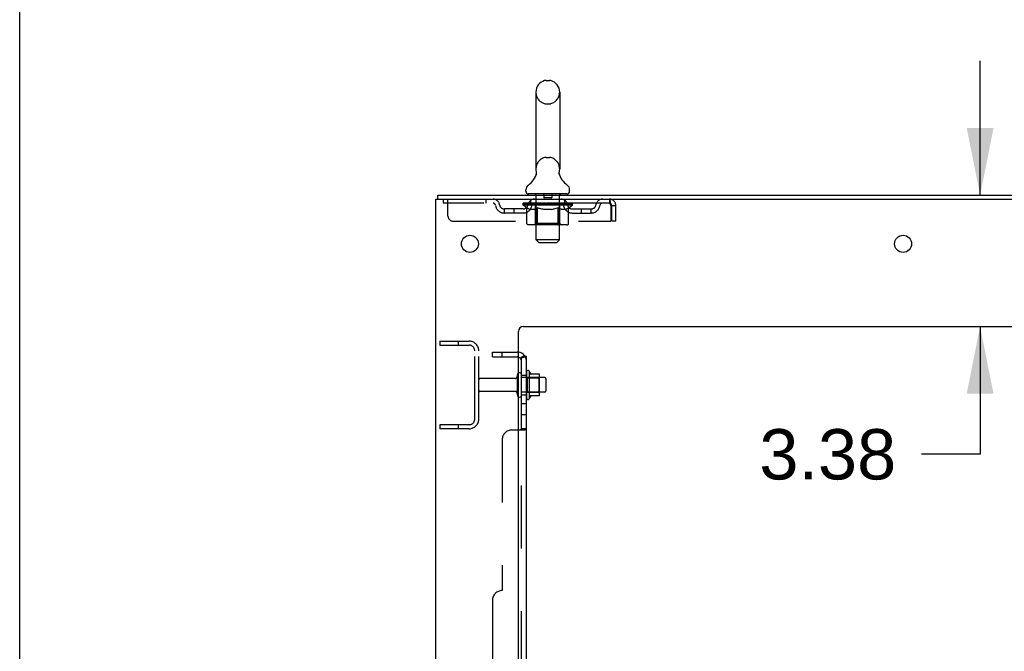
# Model space of a CAD drawing. Header units: inches. Extents: x 0 to 293, y 0 to 190.
# Tile 8 of 71: x 0 to 25, y 129 to 145. Entities that reach past the tile are written whole.
import ezdxf

# ---------------------------------------------------------------- set-up
doc = ezdxf.new("R2010")
doc.units = ezdxf.units.IN
doc.header["$LTSCALE"] = 16.12069
doc.header["$MEASUREMENT"] = 0
doc.linetypes.add('HIDDEN', pattern=[0.2, 0.1, -0.1])
doc.layers.get('0').update_dxf_attribs({"linetype": 'CONTINUOUS'})
for name, color, linetype in [('DEFAULT_2', 8, 'HIDDEN'), ('DIMENSIONS', 7, 'CONTINUOUS'), ('SUBPANEL', 7, 'CONTINUOUS')]:
    doc.layers.add(name, color=color, linetype=linetype)
doc.styles.get("Standard").update_dxf_attribs({"font": 'arial.ttf'})
doc.dimstyles.new('DIMSTYLE_1', dxfattribs={"dimtxt": 1.293103, "dimasz": 1.724138, "dimexe": 0.09, "dimexo": 0.07, "dimgap": 0.0375, "dimtad": 0, "dimtih": 1, "dimtoh": 1, "dimzin": 4, "dimdsep": 46, "dimtxsty": 'Standard', "dimblk": '_FILLED', "dimblk1": '_FILLED', "dimblk2": '_FILLED', "dimcen": 0.09, "dimadec": 3, "dimazin": 1, "dimtfac": 1, "dimtdec": 3, "dimtofl": 0, "dimtmove": 0, "dimatfit": 3, "dimldrblk": '_FILLED', "dimfxl": 0, "dimtolj": 1, "dimtzin": 4, "dimarcsym": 0})

# ---------------------------------------------------------------- blocks, each defined once
blk = doc.blocks.new('_FILLED')
at = {"color": 0, "linetype": 'ByBlock'}
blk.add_solid([(0, 0), (-1, 0.2), (-1, -0.2)], dxfattribs=at)
blk = doc.blocks.new('*D17')
at = {"layer": 'DIMENSIONS', "color": 2, "linetype": 'Continuous'}
for p, q in [((24.667, 140.259), (24.667, 143.707)), ((24.667, 136.884), (24.667, 133.603)), ((24.667, 133.603), (23.158, 133.603))]:
    blk.add_line(p, q, dxfattribs=at)
at = {"layer": 'DIMENSIONS', "color": 2, "linetype": 'Continuous', "xscale": 1.724137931, "yscale": 1.724137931, "zscale": 1.724137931}
for p, rotation in [((24.667, 140.259), 270), ((24.667, 136.884), 90)]:
    blk.add_blockref('_FILLED', p, dxfattribs=dict(at, rotation=rotation))
at = {"layer": 'DIMENSIONS', "color": 2, "linetype": 'Continuous', "insert": (22.512, 134.25), "char_height": 1.2931, "width": 3.51397, "attachment_point": 3, "line_spacing_factor": 0.9}
blk.add_mtext('3.38', dxfattribs=at)

msp = doc.modelspace()

# ---------------------------------------------------------------- linework, layer by layer
at = {"color": 7, "linetype": 'Continuous'}
for p, q in [((0, 0), (0, 189.655)), ((13.519, 143.205), (13.606, 143.205)), ((13.257, 142.905), (13.257, 140.93)), ((13.869, 142.905), (13.869, 140.93)), ((13.86, 140.856), (13.861, 140.86)), ((13.263, 140.787), (13.261, 140.782)), ((13.857, 140.841), (13.858, 140.846)), ((13.857, 140.836), (13.857, 140.841)), ((13.857, 140.831), (13.857, 140.836)), ((13.857, 140.826), (13.857, 140.831)), ((13.857, 140.821), (13.857, 140.826)), ((13.857, 140.816), (13.857, 140.821)), ((13.858, 140.811), (13.857, 140.816)), ((13.858, 140.846), (13.859, 140.851)), ((13.858, 140.806), (13.858, 140.811)), ((13.859, 140.801), (13.858, 140.806)), ((13.86, 140.797), (13.859, 140.801)), ((13.86, 140.797), (13.859, 140.801)), ((13.861, 140.792), (13.86, 140.797)), ((13, 140.358), (13, 140.398)), ((14.125, 140.358), (14.125, 140.398)), ((10.74, 140.155), (10.74, 140.259)), ((13.063, 140.289), (13.063, 140.259)), ((14.063, 140.289), (13.063, 140.289)), ((14.063, 140.289), (14.063, 140.259)), ((13.087, 135.74), (13.087, 135.028)), ((13.342, 135.662), (13.115, 135.662)), ((13.353, 135.129), (13.353, 135.64)), ((13.487, 135.572), (13.353, 135.572)), ((13.517, 135.542), (13.517, 135.227)), ((13.342, 135.107), (13.115, 135.107)), ((13.487, 135.197), (13.353, 135.197))]:
    msp.add_line(p, q, dxfattribs=at)
at = {"color": 3, "linetype": 'Continuous'}
for p, q in [((10.688, 54.363), (10.688, 140.155)), ((10.688, 140.155), (34.494, 140.155)), ((10.74, 140.259), (34.499, 140.259)), ((12.938, 136.884), (30.813, 136.884)), ((12.813, 56.384), (12.813, 136.759))]:
    msp.add_line(p, q, dxfattribs=at)
at = {"color": 7, "linetype": 'Continuous'}
for points in [[(13.265, 140.86), (13.266, 140.856), (13.267, 140.851), (13.267, 140.846), (13.268, 140.841), (13.268, 140.836), (13.269, 140.831), (13.269, 140.826), (13.268, 140.821), (13.268, 140.816), (13.268, 140.811), (13.267, 140.806), (13.266, 140.801), (13.265, 140.796), (13.264, 140.791), (13.263, 140.787)], [(13.859, 140.851), (13.86, 140.855), (13.861, 140.86)]]:
    msp.add_lwpolyline(points, dxfattribs=at)
at = {"color": 3, "linetype": 'Continuous'}
for centre in [(11.563, 139.009), (22.688, 139.009)]:
    msp.add_circle(centre, 0.219, dxfattribs=at)
at = {"color": 7, "linetype": 'Continuous'}
for centre, radius, start, end in [((13.563, 142.905), 0.306, 105.6303, 180), ((13.519, 143.061), 0.144, 90, 105.6303), ((13.606, 143.061), 0.144, 74.3697, 90), ((13.563, 142.905), 0.306, 0, 74.3697), ((13.563, 140.93), 0.306, 180, 193.2053), ((13.563, 140.93), 0.306, 346.7947, 360), ((12.765, 140.946), 0.523, 304.6624, 347.2389), ((14.361, 140.946), 0.523, 192.7611, 235.3376), ((13.144, 140.398), 0.144, 124.6624, 180), ((13.069, 140.358), 0.069, 180, 265), ((14.056, 140.358), 0.069, 275, 360), ((13.981, 140.398), 0.144, 360, 55.3376), ((12.837, 135.642), 0.055, 360, 115.9094), ((13.055, 135.718), 0.0384, 34.4497, 180), ((12.487, 135.384), 0.698, 23.9679, 30.6631), ((13.133, 135.672), 0.01, 203.9679, 270), ((13.342, 135.652), 0.01, 5.1938, 90), ((13.212, 135.64), 0.141, 0, 5.2081), ((13.487, 135.542), 0.03, 360, 90), ((12.837, 135.127), 0.055, 244.0906, 0), ((13.055, 135.05), 0.0384, 180, 325.5503), ((12.487, 135.384), 0.698, 329.3369, 336.0321), ((13.133, 135.097), 0.01, 90, 156.0321), ((13.342, 135.117), 0.01, 270, 354.8062), ((13.212, 135.129), 0.141, 354.7919, 360), ((13.487, 135.227), 0.03, 270, 0)]:
    msp.add_arc(centre, radius, start, end, dxfattribs=at)
at = {"color": 3, "linetype": 'Continuous'}
msp.add_arc((12.938, 136.759), 0.125, 90, 180, dxfattribs=at)
at = {"layer": 'DEFAULT_2', "color": 8, "linetype": 'HIDDEN'}
for p, q in [((13.519, 142.605), (13.606, 142.605)), ((13.519, 141.23), (13.606, 141.23)), ((10.875, 140.155), (10.875, 140.051)), ((11, 139.718), (11, 140.155)), ((11.975, 140.155), (11.975, 140.051)), ((13.125, 140.051), (13.125, 140.155)), ((13.243, 140.289), (13.243, 140.259)), ((13.263, 139.108), (13.263, 140.259)), ((13.458, 140.279), (13.458, 140.199)), ((13.658, 140.189), (13.468, 140.189)), ((13.668, 140.279), (13.668, 140.199)), ((13.863, 139.108), (13.863, 140.259)), ((13.883, 140.289), (13.883, 140.259)), ((14, 140.051), (14, 140.155)), ((15.146, 140.155), (15.146, 140.051)), ((15.146, 140.051), (10.875, 140.051)), ((12.448, 139.8), (12.448, 139.904)), ((12.931, 139.904), (12.448, 139.904)), ((12.698, 139.8), (12.698, 139.904)), ((12.929, 140.004), (12.929, 140.051)), ((13.029, 139.935), (12.929, 140.004)), ((14.196, 140.004), (12.929, 140.004)), ((12.939, 140.045), (12.939, 140.051)), ((12.948, 140.041), (12.948, 140.045)), ((12.948, 140.041), (14.178, 140.041)), ((12.957, 140.041), (12.957, 140.045)), ((12.958, 140.041), (12.958, 140.045)), ((12.968, 140.045), (12.968, 140.051)), ((12.984, 140.041), (12.984, 140.045)), ((12.986, 140.041), (12.986, 140.045)), ((13.014, 140.045), (13.014, 140.051)), ((13.029, 140.041), (13.029, 140.045)), ((13.029, 139.53), (13.029, 139.935)), ((13.029, 139.935), (13.043, 139.926)), ((13.031, 140.041), (13.031, 140.045)), ((13.236, 140.044), (13.034, 140.044)), ((13.057, 139.917), (13.043, 139.926)), ((13.07, 139.91), (13.056, 139.917)), ((13.084, 139.903), (13.07, 139.91)), ((13.078, 140.045), (13.078, 140.051)), ((13.079, 140.041), (13.079, 140.044)), ((13.08, 140.041), (13.08, 140.044)), ((13.083, 140.041), (13.083, 140.044)), ((13.097, 139.897), (13.083, 139.903)), ((13.09, 140.041), (13.09, 140.045)), ((13.09, 140.041), (13.09, 140.044)), ((13.093, 140.041), (13.093, 140.045)), ((13.097, 140.041), (13.097, 140.045)), ((13.11, 139.893), (13.097, 139.898)), ((13.101, 140.041), (13.101, 140.044)), ((13.214, 139.893), (13.11, 139.893)), ((13.115, 140.041), (13.115, 140.044)), ((13.133, 140.041), (13.133, 140.044)), ((13.134, 140.041), (13.134, 140.047)), ((13.154, 140.041), (13.154, 140.044)), ((13.156, 140.045), (13.156, 140.051)), ((13.165, 140.041), (13.165, 140.045)), ((13.169, 140.041), (13.169, 140.045)), ((13.179, 140.041), (13.179, 140.044)), ((13.19, 140.041), (13.19, 140.048)), ((13.206, 140.041), (13.206, 140.044)), ((13.209, 140.041), (13.209, 140.044)), ((13.214, 139.893), (13.228, 139.898)), ((13.241, 139.903), (13.228, 139.898)), ((13.236, 140.041), (13.236, 140.044)), ((13.303, 140.044), (13.241, 140.044)), ((13.255, 139.91), (13.241, 139.903)), ((13.246, 140.045), (13.246, 140.051)), ((13.25, 139.533), (13.25, 140.001)), ((13.253, 140.041), (13.253, 140.045)), ((13.268, 139.917), (13.255, 139.91)), ((13.258, 140.041), (13.258, 140.045)), ((13.264, 140.041), (13.264, 140.05)), ((13.268, 140.041), (13.268, 140.044)), ((13.282, 139.926), (13.268, 139.917)), ((13.279, 140.041), (13.279, 140.044)), ((13.296, 139.935), (13.282, 139.926)), ((13.296, 139.53), (13.296, 139.935)), ((13.296, 139.935), (13.325, 139.926)), ((13.303, 140.041), (13.303, 140.044)), ((13.378, 140.044), (13.319, 140.044)), ((13.354, 139.917), (13.325, 139.926)), ((13.339, 140.041), (13.339, 140.044)), ((13.346, 140.045), (13.346, 140.051)), ((13.35, 140.041), (13.35, 140.045)), ((13.352, 140.041), (13.352, 140.051)), ((13.381, 139.91), (13.353, 139.917)), ((13.355, 140.041), (13.355, 140.045)), ((13.362, 140.041), (13.362, 140.045)), ((13.378, 140.041), (13.378, 140.044)), ((13.409, 139.903), (13.381, 139.91)), ((13.458, 140.044), (13.404, 140.044)), ((13.436, 139.897), (13.409, 139.903)), ((13.417, 140.041), (13.417, 140.044)), ((13.464, 139.893), (13.436, 139.897)), ((13.448, 140.044), (13.563, 140.051)), ((13.453, 140.045), (13.453, 140.051)), ((13.453, 140.045), (13.453, 140.051)), ((13.453, 140.051), (13.453, 140.051)), ((13.453, 140.041), (13.453, 140.045)), ((13.457, 140.041), (13.457, 140.045)), ((13.458, 140.041), (13.458, 140.044)), ((13.459, 140.041), (13.459, 140.045)), ((13.662, 139.893), (13.464, 139.893)), ((13.542, 140.044), (13.494, 140.044)), ((13.499, 140.041), (13.499, 140.044)), ((13.542, 140.041), (13.542, 140.044)), ((13.56, 140.045), (13.56, 140.045)), ((13.56, 140.041), (13.56, 140.045)), ((13.56, 140.041), (13.56, 140.045)), ((13.563, 140.045), (13.563, 140.051)), ((13.563, 140.051), (13.677, 140.044)), ((13.565, 140.041), (13.565, 140.045)), ((13.565, 140.041), (13.565, 140.045)), ((13.565, 140.045), (13.565, 140.045)), ((13.584, 140.041), (13.584, 140.044)), ((13.584, 140.044), (13.632, 140.044)), ((13.626, 140.041), (13.626, 140.044)), ((13.662, 139.893), (13.69, 139.898)), ((13.667, 140.041), (13.667, 140.045)), ((13.667, 140.041), (13.667, 140.044)), ((13.667, 140.044), (13.722, 140.044)), ((13.668, 140.041), (13.668, 140.045)), ((13.672, 140.045), (13.672, 140.051)), ((13.672, 140.051), (13.673, 140.051)), ((13.672, 140.041), (13.672, 140.045)), ((13.673, 140.045), (13.673, 140.051)), ((13.718, 139.903), (13.689, 139.898)), ((13.709, 140.041), (13.709, 140.044)), ((13.746, 139.91), (13.717, 139.903)), ((13.774, 139.918), (13.745, 139.91)), ((13.748, 140.041), (13.748, 140.044)), ((13.748, 140.044), (13.807, 140.044)), ((13.763, 140.041), (13.763, 140.045)), ((13.771, 140.041), (13.771, 140.045)), ((13.773, 140.041), (13.773, 140.051)), ((13.803, 139.926), (13.774, 139.918)), ((13.776, 140.041), (13.776, 140.045)), ((13.779, 140.045), (13.779, 140.051)), ((13.787, 140.041), (13.787, 140.044)), ((13.832, 139.936), (13.802, 139.926)), ((13.823, 140.041), (13.823, 140.044)), ((13.823, 140.044), (13.885, 140.044)), ((13.832, 139.53), (13.832, 139.936)), ((13.832, 139.936), (13.846, 139.926)), ((13.861, 139.917), (13.846, 139.926)), ((13.847, 140.041), (13.847, 140.044)), ((13.858, 140.041), (13.858, 140.044)), ((13.876, 139.91), (13.861, 139.918)), ((13.862, 140.041), (13.862, 140.05)), ((13.868, 140.041), (13.868, 140.045)), ((13.873, 140.041), (13.873, 140.045)), ((13.875, 139.533), (13.875, 140.001)), ((13.89, 139.903), (13.875, 139.91)), ((13.879, 140.045), (13.879, 140.051)), ((13.89, 140.041), (13.89, 140.044)), ((13.89, 140.044), (14.196, 140.044)), ((13.904, 139.897), (13.89, 139.903)), ((13.918, 139.893), (13.904, 139.897)), ((13.917, 140.041), (13.917, 140.044)), ((14.012, 139.893), (13.918, 139.893)), ((13.92, 140.041), (13.92, 140.044)), ((13.935, 140.041), (13.935, 140.048)), ((13.947, 140.041), (13.947, 140.044)), ((13.956, 140.041), (13.956, 140.045)), ((13.96, 140.041), (13.96, 140.045)), ((13.97, 140.045), (13.97, 140.051)), ((13.971, 140.041), (13.971, 140.044)), ((13.992, 140.041), (13.992, 140.047)), ((13.992, 140.041), (13.992, 140.044)), ((14.01, 140.041), (14.01, 140.044)), ((14.012, 139.893), (14.026, 139.897)), ((14.024, 140.041), (14.024, 140.044)), ((14.041, 139.903), (14.026, 139.897)), ((14.029, 140.041), (14.029, 140.045)), ((14.032, 140.041), (14.032, 140.045)), ((14.036, 140.041), (14.036, 140.045)), ((14.036, 140.041), (14.036, 140.044)), ((14.055, 139.91), (14.041, 139.903)), ((14.043, 140.041), (14.043, 140.044)), ((14.046, 140.041), (14.046, 140.044)), ((14.046, 140.041), (14.046, 140.044)), ((14.048, 140.045), (14.048, 140.051)), ((14.07, 139.918), (14.055, 139.91)), ((14.084, 139.927), (14.069, 139.918)), ((14.075, 140.048), (14.195, 140.049)), ((14.075, 140.044), (14.075, 140.048)), ((14.099, 139.937), (14.084, 139.927)), ((14.094, 140.041), (14.094, 140.045)), ((14.097, 140.041), (14.097, 140.045)), ((14.099, 139.937), (14.196, 140.004)), ((14.099, 139.53), (14.099, 139.937)), ((14.111, 140.045), (14.111, 140.051)), ((14.14, 140.041), (14.14, 140.045)), ((14.142, 140.041), (14.142, 140.045)), ((14.158, 140.045), (14.158, 140.051)), ((14.168, 140.041), (14.168, 140.045)), ((14.169, 140.041), (14.169, 140.045)), ((14.178, 140.041), (14.178, 140.045)), ((14.186, 140.045), (14.186, 140.051)), ((14.194, 139.904), (14.677, 139.904)), ((14.195, 140.044), (14.195, 140.049)), ((14.196, 140.004), (14.196, 140.045)), ((14.427, 139.8), (14.427, 139.904)), ((14.677, 139.8), (14.677, 139.904)), ((15.174, 140.002), (15.179, 139.988)), ((15.179, 139.988), (15.179, 139.593)), ((15.209, 139.593), (15.209, 139.988)), ((15.313, 139.988), (15.209, 139.988)), ((15.313, 139.593), (15.313, 139.988)), ((12.931, 139.8), (12.448, 139.8)), ((14.194, 139.8), (14.677, 139.8)), ((11.125, 139.593), (15.179, 139.593)), ((14.056, 139.493), (13.072, 139.493)), ((13.25, 139.533), (13.21, 139.493)), ((13.875, 139.533), (13.25, 139.533)), ((13.308, 139.497), (13.305, 139.5)), ((13.313, 139.494), (13.31, 139.495)), ((13.315, 139.493), (13.313, 139.494)), ((13.318, 139.493), (13.315, 139.493)), ((13.875, 139.533), (13.915, 139.493)), ((15.313, 139.593), (15.209, 139.593)), ((13.332, 139.039), (13.263, 139.108)), ((13.863, 139.108), (13.263, 139.108)), ((13.794, 139.039), (13.863, 139.108)), ((13.332, 139.039), (13.794, 139.039)), ((10.792, 136.509), (10.792, 136.405)), ((10.792, 136.509), (11.545, 136.509)), ((10.792, 136.405), (11.545, 136.405)), ((11.262, 136.509), (11.262, 136.405)), ((11.688, 134.506), (11.688, 136.263)), ((11.792, 134.506), (11.792, 136.263)), ((12.719, 135.549), (11.822, 135.549)), ((12.782, 135.127), (12.782, 135.642)), ((12.892, 135.127), (12.892, 135.642)), ((13.353, 135.572), (12.892, 135.572)), ((13.017, 135.718), (13.017, 135.05)), ((13.037, 135.568), (13.017, 135.588)), ((13.037, 135.568), (13.037, 135.201)), ((13.037, 135.568), (13.333, 135.568)), ((13.333, 135.568), (13.353, 135.588)), ((13.333, 135.568), (13.333, 135.201)), ((12.719, 135.219), (11.822, 135.219)), ((13.353, 135.197), (12.892, 135.197)), ((13.037, 135.201), (13.017, 135.181)), ((13.037, 135.201), (13.333, 135.201)), ((13.333, 135.201), (13.353, 135.181)), ((10.792, 134.363), (10.792, 134.259)), ((11.545, 134.363), (10.792, 134.363)), ((11.262, 134.363), (11.262, 134.259)), ((11.545, 134.259), (10.792, 134.259))]:
    msp.add_line(p, q, dxfattribs=at)
for points in [[(15.146, 140.155), (15.148, 140.154), (15.15, 140.151), (15.153, 140.146), (15.155, 140.139), (15.158, 140.13), (15.16, 140.119), (15.162, 140.106), (15.165, 140.092), (15.167, 140.077), (15.169, 140.061), (15.172, 140.043), (15.174, 140.025), (15.176, 140.007), (15.179, 139.988)], [(15.146, 140.051), (15.148, 140.051), (15.15, 140.05), (15.153, 140.048), (15.155, 140.045), (15.158, 140.042), (15.16, 140.037), (15.162, 140.033), (15.165, 140.027), (15.167, 140.022), (15.169, 140.016), (15.172, 140.009), (15.174, 140.002)], [(13.072, 139.493), (13.066, 139.493), (13.061, 139.494), (13.056, 139.495), (13.051, 139.497), (13.047, 139.5), (13.043, 139.503), (13.039, 139.506), (13.035, 139.51), (13.033, 139.515), (13.03, 139.519), (13.029, 139.525), (13.029, 139.53)], [(13.297, 139.519), (13.297, 139.525), (13.296, 139.53)], [(13.298, 139.515), (13.297, 139.519), (13.297, 139.525), (13.296, 139.53)], [(13.31, 139.495), (13.308, 139.497), (13.305, 139.5), (13.303, 139.503), (13.301, 139.506), (13.3, 139.51), (13.298, 139.515)], [(13.303, 139.503), (13.301, 139.506), (13.3, 139.51)], [(13.81, 139.493), (13.813, 139.493), (13.815, 139.494), (13.818, 139.495), (13.82, 139.497), (13.823, 139.5), (13.825, 139.503), (13.827, 139.506), (13.828, 139.51), (13.83, 139.515), (13.831, 139.519), (13.831, 139.525), (13.832, 139.53)], [(14.056, 139.493), (14.061, 139.493), (14.067, 139.494), (14.072, 139.495), (14.076, 139.497), (14.081, 139.5), (14.085, 139.503), (14.089, 139.506), (14.093, 139.51), (14.095, 139.515), (14.097, 139.519), (14.099, 139.525), (14.099, 139.53)]]:
    msp.add_lwpolyline(points, dxfattribs=at)
for centre, radius, start, end in [((13.563, 142.905), 0.306, 180, 254.3697), ((13.563, 142.905), 0.306, 285.6303, 360), ((13.519, 142.748), 0.144, 254.3697, 270), ((13.606, 142.748), 0.144, 270, 285.6303), ((13.563, 140.93), 0.306, 105.6303, 180), ((13.519, 141.086), 0.144, 90, 105.6303), ((13.606, 141.086), 0.144, 74.3697, 90), ((13.563, 140.93), 0.306, 0, 74.3697), ((12.159, 139.988), 0.167, 8.0716, 90), ((13.22, 139.988), 0.167, 90, 171.9284), ((13.069, 140.358), 0.069, 265, 270), ((13.233, 140.259), 0.03, 0, 90), ((13.448, 140.279), 0.01, 0, 90), ((13.468, 140.199), 0.01, 180, 270), ((13.658, 140.199), 0.01, 270, 360), ((13.678, 140.279), 0.01, 90, 180), ((13.893, 140.259), 0.03, 90, 180), ((13.905, 139.988), 0.167, 8.0716, 90), ((14.056, 140.358), 0.069, 270, 275), ((14.966, 139.988), 0.167, 90, 171.9284), ((15.146, 139.988), 0.167, 0, 90), ((12.159, 139.989), 0.0625, 7.9863, 90), ((12.448, 140.029), 0.229, 187.9863, 270), ((12.448, 140.029), 0.125, 188.0716, 270), ((12.931, 140.029), 0.125, 270, 351.9284), ((12.931, 140.029), 0.229, 270, 352.0137), ((13.22, 139.989), 0.0625, 90, 172.0137), ((13.21, 140.001), 0.0398, 0, 90), ((13.915, 140.001), 0.0398, 90, 180), ((13.906, 139.989), 0.0625, 7.9863, 90), ((14.194, 140.029), 0.229, 187.9863, 270), ((14.194, 140.029), 0.125, 188.0716, 270), ((14.677, 140.029), 0.125, 270, 351.9284), ((14.677, 140.029), 0.229, 270, 352.0137), ((14.966, 139.989), 0.0625, 90, 172.0137), ((15.146, 139.988), 0.063, 0, 90), ((11.125, 139.718), 0.125, 180, 270), ((11.545, 136.263), 0.246, 0, 90), ((11.545, 136.263), 0.142, 0, 90), ((11.822, 135.519), 0.03, 90, 180), ((12.719, 135.612), 0.0625, 270, 360), ((12.837, 135.642), 0.055, 115.9094, 180), ((11.822, 135.249), 0.03, 180, 270), ((12.719, 135.157), 0.0625, 0, 90), ((12.837, 135.127), 0.055, 180, 244.0906), ((11.545, 134.506), 0.246, 270, 360), ((11.545, 134.506), 0.142, 270, 360)]:
    msp.add_arc(centre, radius, start, end, dxfattribs=at)
for centre, major_axis, ratio, start_param, end_param in [((12.91, 140.039), (0.198, 0), 0.060556, 0.430652, 1.470503), ((13.563, 140.051), (0.633, 0.007), 0.05963, 2.96643, 3.140963), ((13.563, 140.051), (0.633, 0), 0.060556, -3.141593, -2.96706), ((12.91, 140.033), (0.198, 0.002), 0.05963, 1.376596, 1.469874), ((12.885, 140.039), (0.198, 0.002), 0.05963, 0.25549, 1.295341), ((12.954, 140.039), (0.198, -0.002), 0.05963, 0.605815, 1.645666), ((13.563, 140.051), (0.633, 0.013), 0.05688, 2.791345, 2.965878), ((13.563, 140.051), (0.633, -0.007), 0.05963, -2.96643, -2.791898), ((12.954, 140.033), (0.198, 0), 0.060556, 1.551758, 1.645036), ((12.885, 140.033), (0.198, 0.004), 0.05688, 1.20151, 1.294789), ((12.955, 140.035), (0.164, 0.002), 0.05963, 1.065228, 1.614276), ((12.935, 140.035), (0.164, 0.003), 0.05688, 0.890143, 1.43919), ((12.993, 140.035), (0.164, 0), 0.060556, 1.240391, 1.789438), ((12.882, 140.039), (0.198, 0.004), 0.05688, 0.080405, 1.120256), ((13.016, 140.039), (0.198, -0.004), 0.05688, 0.7809, 1.820751), ((13.563, 140.051), (0.633, 0.019), 0.052395, 2.616403, 2.790936), ((13.563, 140.051), (0.633, -0.013), 0.05688, -2.791345, -2.616812), ((13.016, 140.033), (0.198, -0.002), 0.05963, 1.72692, 1.820198), ((12.882, 140.033), (0.198, 0.006), 0.052395, 1.026568, 1.119847), ((12.935, 140.035), (0.164, 0.005), 0.052395, 0.715201, 1.264248), ((13.049, 140.035), (0.164, -0.002), 0.05963, 1.415553, 1.9646), ((13.096, 140.039), (0.198, -0.006), 0.052395, 0.955842, 1.995693), ((13.563, 140.051), (0.633, 0.025), 0.046319, 2.441654, 2.616187), ((13.563, 140.051), (0.633, -0.019), 0.052395, -2.616403, -2.44187), ((12.899, 140.039), (0.198, 0.006), 0.052395, -0.094537, 0.945314), ((13.096, 140.033), (0.198, -0.004), 0.05688, 1.902006, 1.995284), ((12.899, 140.033), (0.198, 0.008), 0.046319, 0.851819, 0.945098), ((12.953, 140.035), (0.164, 0.006), 0.046319, 0.540452, 1.089499), ((13.12, 140.035), (0.164, -0.003), 0.05688, 1.590638, 2.139686), ((13.189, 140.039), (0.198, -0.008), 0.046319, 1.130591, 2.170442), ((13.563, 140.051), (0.633, 0.029), 0.038841, 2.267123, 2.441656), ((12.936, 140.039), (0.198, 0.008), 0.046319, -0.269286, 0.770565), ((13.563, 140.051), (0.633, -0.025), 0.046319, -2.441654, -2.267121), ((13.189, 140.033), (0.198, -0.006), 0.052395, 2.076947, 2.170226), ((12.936, 140.033), (0.198, 0.009), 0.038841, 0.677289, 0.770567), ((12.99, 140.035), (0.164, 0.008), 0.038841, 0.365921, 0.914969), ((13.204, 140.035), (0.164, -0.005), 0.052395, 1.76558, 2.314627), ((13.294, 140.039), (0.198, -0.009), 0.038841, 1.305122, 2.344973), ((13.563, 140.051), (0.633, 0.033), 0.030195, 2.09281, 2.267343), ((12.992, 140.039), (0.198, 0.009), 0.038841, -0.443817, 0.596034), ((13.563, 140.051), (0.633, -0.029), 0.038841, -2.267123, -2.092591), ((13.294, 140.033), (0.198, -0.008), 0.046319, 2.251696, 2.344975), ((12.992, 140.033), (0.198, 0.01), 0.030195, 0.502975, 0.596254), ((13.044, 140.035), (0.164, 0.009), 0.030195, 0.191608, 0.740655), ((13.3, 140.035), (0.164, -0.006), 0.046319, 1.940329, 2.489376), ((13.065, 140.039), (0.198, 0.01), 0.030195, -0.61813, 0.421721), ((13.407, 140.039), (0.198, -0.01), 0.030195, 1.479435, 2.519286), ((13.563, 140.051), (0.633, 0.036), 0.020645, 1.918687, 2.09322), ((13.563, 140.051), (0.633, -0.033), 0.030195, -2.09281, -1.918277), ((13.407, 140.033), (0.198, -0.009), 0.038841, 2.426227, 2.519505), ((13.065, 140.033), (0.198, 0.011), 0.020645, 0.328852, 0.422131), ((13.114, 140.035), (0.164, 0.009), 0.020645, 0.017485, 0.566532), ((13.403, 140.035), (0.164, -0.008), 0.038841, 2.11486, 2.663907), ((13.154, 140.039), (0.198, 0.011), 0.020645, -0.792253, 0.247598), ((13.525, 140.039), (0.198, -0.011), 0.020645, 1.653558, 2.693409), ((13.563, 140.051), (0.633, 0.038), 0.010478, 1.744704, 1.919237), ((13.563, 140.051), (0.633, -0.036), 0.020645, -1.918687, -1.744154), ((13.525, 140.033), (0.198, -0.01), 0.030195, 2.60054, 2.693819), ((13.154, 140.033), (0.198, 0.012), 0.010478, 0.154869, 0.248148), ((13.198, 140.035), (0.164, 0.01), 0.010478, 6.126688, 6.675735), ((13.512, 140.035), (0.164, -0.009), 0.030195, 2.289173, 2.83822), ((13.255, 140.039), (0.198, 0.012), 0.010478, -0.966236, -0.000846), ((13.643, 140.039), (0.198, -0.012), 0.010478, 1.827541, 2.867392), ((13.563, 140.051), (0.633, -0.038), 0.010478, -1.744704, -1.570171), ((13.643, 140.033), (0.198, -0.011), 0.020645, 2.774664, 2.867942), ((13.621, 140.035), (0.164, -0.009), 0.020645, 2.463296, 3.012344), ((13.482, 140.039), (0.198, 0.012), 0.010478, 0.274201, 1.314052), ((13.396, 140.035), (0.164, 0.01), 0.010478, -0.000483, 0.504314), ((13.366, 140.033), (0.198, 0.012), 0.010478, 0.099668, 0.192946), ((13.563, 140.051), (0.633, 0.038), 0.010478, -1.571421, -1.396888), ((13.76, 140.033), (0.198, -0.012), 0.010478, 2.948646, 3.041925), ((13.73, 140.035), (0.164, -0.01), 0.010478, 2.637279, 3.142076), ((13.601, 140.039), (0.198, 0.011), 0.020645, 0.448184, 1.488034), ((13.504, 140.035), (0.164, 0.009), 0.020645, 0.129249, 0.678296), ((13.482, 140.033), (0.198, 0.011), 0.020645, 0.273651, 0.366929), ((13.87, 140.039), (0.198, -0.012), 0.010478, -3.140747, -2.175357), ((13.563, 140.051), (0.633, 0.036), 0.020645, -1.397439, -1.222906), ((13.563, 140.051), (0.633, -0.038), 0.010478, 1.222355, 1.396888), ((13.719, 140.039), (0.198, 0.01), 0.030195, 0.622307, 1.662158), ((13.614, 140.035), (0.164, 0.009), 0.030195, 0.303372, 0.852419), ((13.927, 140.035), (0.164, -0.01), 0.010478, 2.749043, 3.29809), ((13.971, 140.039), (0.198, -0.011), 0.020645, 2.893995, 3.933846), ((13.601, 140.033), (0.198, 0.01), 0.030195, 0.447774, 0.541052), ((13.971, 140.033), (0.198, -0.012), 0.010478, 2.893445, 2.986723), ((13.563, 140.051), (0.633, 0.033), 0.030195, -1.223315, -1.048783), ((13.832, 140.039), (0.198, 0.009), 0.038841, 0.79662, 1.836471), ((13.563, 140.051), (0.633, -0.036), 0.020645, 1.048373, 1.222906), ((13.722, 140.035), (0.164, 0.008), 0.038841, 0.477686, 1.026733), ((14.011, 140.035), (0.164, -0.009), 0.020645, 2.57506, 3.124108), ((14.06, 140.039), (0.198, -0.01), 0.030195, 2.719872, 3.759723), ((13.936, 140.039), (0.198, 0.008), 0.046319, 0.971151, 2.011002), ((13.719, 140.033), (0.198, 0.009), 0.038841, 0.622087, 0.715366), ((14.06, 140.033), (0.198, -0.011), 0.020645, 2.719462, 2.812741), ((13.563, 140.051), (0.633, 0.029), 0.038841, -1.049002, -0.874469), ((13.563, 140.051), (0.633, -0.033), 0.030195, 0.87425, 1.048783), ((13.826, 140.035), (0.164, 0.006), 0.046319, 0.652216, 1.201263), ((14.03, 140.039), (0.198, 0.006), 0.052395, 1.1459, 2.185751), ((14.081, 140.035), (0.164, -0.009), 0.030195, 2.400937, 2.949985), ((14.134, 140.039), (0.198, -0.009), 0.038841, 2.545558, 3.585409), ((13.921, 140.035), (0.164, 0.005), 0.052395, 0.826965, 1.376012), ((13.832, 140.033), (0.198, 0.008), 0.046319, 0.796618, 0.889896), ((14.134, 140.033), (0.198, -0.01), 0.030195, 2.545339, 2.638617), ((14.109, 140.039), (0.198, 0.004), 0.05688, 1.320842, 2.360692), ((13.563, 140.051), (0.633, 0.025), 0.046319, -0.874471, -0.699939), ((13.563, 140.051), (0.633, -0.029), 0.038841, 0.699936, 0.874469), ((14.19, 140.039), (0.198, -0.008), 0.046319, 2.371028, 3.410879), ((14.136, 140.035), (0.164, -0.008), 0.038841, 2.226624, 2.775671), ((14.172, 140.039), (0.198, 0.002), 0.05963, 1.495927, 2.535778), ((14.006, 140.035), (0.164, 0.003), 0.05688, 1.001907, 1.550954), ((14.227, 140.039), (0.198, -0.006), 0.052395, 2.196279, 3.23613), ((14.172, 140.035), (0.164, -0.006), 0.046319, 2.052093, 2.601141), ((13.936, 140.033), (0.198, 0.006), 0.052395, 0.971367, 1.064645), ((14.216, 140.039), (0.198, 0), 0.060556, 2.364024, 2.71094), ((14.19, 140.033), (0.198, -0.009), 0.038841, 2.371026, 2.464304), ((14.244, 140.039), (0.198, -0.004), 0.05688, 2.021337, 3.061188), ((13.563, 140.051), (0.633, 0.019), 0.052395, -0.699723, -0.52519), ((14.24, 140.039), (0.198, -0.002), 0.05963, 1.846251, 2.886102), ((13.563, 140.051), (0.633, -0.025), 0.046319, 0.525406, 0.699939), ((14.077, 140.035), (0.164, 0.002), 0.05963, 1.176993, 1.72604), ((14.191, 140.035), (0.164, -0.005), 0.052395, 1.877344, 2.426392), ((14.132, 140.035), (0.164, 0), 0.060556, 1.352155, 1.901202), ((14.19, 140.035), (0.164, -0.003), 0.05688, 1.702402, 2.25145), ((14.17, 140.035), (0.164, -0.002), 0.05963, 1.527317, 2.076364), ((14.03, 140.033), (0.198, 0.004), 0.05688, 1.146309, 1.239587), ((14.227, 140.033), (0.198, -0.008), 0.046319, 2.196495, 2.289773), ((13.563, 140.051), (0.633, 0.013), 0.05688, -0.524781, -0.350248), ((13.563, 140.051), (0.633, -0.019), 0.052395, 0.350657, 0.52519), ((14.216, 140.033), (0.198, -0.002), 0.05963, 1.764997, 1.971333), ((14.109, 140.033), (0.198, 0.002), 0.05963, 1.321394, 1.414673), ((14.244, 140.033), (0.198, -0.006), 0.052395, 2.021746, 2.115024), ((13.563, 140.051), (0.633, 0.007), 0.05963, -0.349695, -0.175162), ((13.563, 140.051), (0.633, -0.013), 0.05688, 0.175715, 0.350248), ((14.172, 140.033), (0.198, 0), 0.060556, 1.496556, 1.589835), ((14.24, 140.033), (0.198, -0.004), 0.05688, 1.846804, 1.940083), ((13.563, 140.051), (0.633, -0.007), 0.05963, 6.27665, 6.458348), ((13.563, 140.051), (0.633, 0), 0.060556, -0.174533, -0.058352)]:
    msp.add_ellipse(centre, major_axis=major_axis, ratio=ratio, start_param=start_param, end_param=end_param, dxfattribs=at)
at = {"layer": 'SUBPANEL', "color": 8, "linetype": 'HIDDEN'}
for p, q in [((12.142, 136.103), (12.142, 136.228)), ((12.142, 136.228), (12.78, 136.228)), ((12.142, 136.103), (12.78, 136.103)), ((12.392, 136.103), (12.392, 136.228)), ((12.916, 136.103), (12.866, 136.062)), ((12.888, 136.08), (12.888, 136.08)), ((12.892, 136.101), (12.892, 136.103)), ((12.951, 136.103), (12.948, 136.103)), ((12.951, 136.103), (12.951, 136.103)), ((12.951, 136.103), (12.951, 136.103)), ((12.892, 135.634), (13.017, 135.634)), ((12.892, 135.134), (13.017, 135.134)), ((12.892, 134.906), (13.017, 134.906)), ((12.892, 134.625), (13.017, 134.625)), ((12.642, 134.228), (12.813, 134.228)), ((12.891, 134.26), (12.892, 134.262)), ((12.892, 134.262), (12.892, 134.263)), ((12.892, 60.255), (12.892, 134.263)), ((12.965, 134.23), (12.968, 134.231)), ((13.017, 134.262), (13.017, 134.263)), ((12.392, 133.978), (12.392, 130.103)), ((12.142, 129.853), (12.142, 64.665))]:
    msp.add_line(p, q, dxfattribs=at)
at = {"layer": 'SUBPANEL', "color": 7, "linetype": 'Continuous'}
for p, q in [((12.892, 134.263), (12.892, 136.103)), ((12.892, 136.103), (13.017, 136.103)), ((12.963, 136.141), (12.916, 136.103)), ((12.892, 134.263), (13.017, 134.263))]:
    msp.add_line(p, q, dxfattribs=at)
at = {"layer": 'SUBPANEL', "color": 3, "linetype": 'Continuous'}
for p, q in [((13.017, 58.415), (13.017, 136.103)), ((12.813, 134.228), (12.963, 134.228))]:
    msp.add_line(p, q, dxfattribs=at)
at = {"layer": 'SUBPANEL', "color": 7, "linetype": 'Continuous'}
for points in [[(12.866, 136.062), (12.866, 136.063), (12.866, 136.064), (12.866, 136.065), (12.866, 136.066), (12.867, 136.067), (12.868, 136.068), (12.869, 136.07), (12.87, 136.072), (12.872, 136.073), (12.874, 136.075)], [(12.874, 136.075), (12.877, 136.08), (12.88, 136.082), (12.882, 136.084), (12.884, 136.087), (12.886, 136.089), (12.888, 136.092)], [(12.888, 136.092), (12.889, 136.094), (12.89, 136.097), (12.891, 136.099), (12.892, 136.101)], [(12.866, 134.228), (12.866, 134.23), (12.866, 134.232), (12.866, 134.234), (12.866, 134.235), (12.867, 134.237), (12.868, 134.239), (12.869, 134.24), (12.87, 134.242), (12.872, 134.244), (12.874, 134.245), (12.875, 134.246), (12.877, 134.248)], [(12.877, 134.248), (12.882, 134.251), (12.884, 134.252), (12.886, 134.254), (12.888, 134.255), (12.889, 134.257), (12.89, 134.259), (12.891, 134.26), (12.892, 134.262), (12.892, 134.263)]]:
    msp.add_lwpolyline(points, dxfattribs=at)
at = {"layer": 'SUBPANEL', "color": 8, "linetype": 'HIDDEN'}
for points in [[(12.888, 136.08), (12.888, 136.08), (12.888, 136.08), (12.888, 136.08), (12.889, 136.081), (12.889, 136.081), (12.89, 136.081), (12.89, 136.082), (12.891, 136.082), (12.891, 136.082), (12.892, 136.083), (12.893, 136.083), (12.893, 136.083), (12.894, 136.084), (12.895, 136.084), (12.895, 136.084), (12.896, 136.085), (12.897, 136.085), (12.898, 136.086), (12.898, 136.086), (12.899, 136.086), (12.9, 136.087), (12.901, 136.087), (12.902, 136.087), (12.902, 136.088), (12.903, 136.088), (12.904, 136.089), (12.905, 136.089), (12.906, 136.089), (12.907, 136.09), (12.908, 136.09), (12.909, 136.091), (12.909, 136.091), (12.91, 136.091), (12.911, 136.092), (12.912, 136.092), (12.913, 136.093), (12.914, 136.093), (12.915, 136.093), (12.916, 136.094), (12.917, 136.094), (12.918, 136.094), (12.919, 136.095), (12.921, 136.095), (12.922, 136.096), (12.923, 136.096), (12.924, 136.096), (12.925, 136.097), (12.926, 136.097), (12.927, 136.097), (12.928, 136.098), (12.929, 136.098), (12.93, 136.098), (12.931, 136.099), (12.932, 136.099), (12.933, 136.099), (12.934, 136.099), (12.935, 136.1), (12.936, 136.1), (12.937, 136.1), (12.938, 136.1), (12.939, 136.101), (12.939, 136.101), (12.94, 136.101), (12.941, 136.101), (12.942, 136.101), (12.943, 136.102), (12.944, 136.102), (12.945, 136.102), (12.946, 136.102), (12.946, 136.102), (12.947, 136.102), (12.948, 136.103), (12.949, 136.103), (12.949, 136.103), (12.95, 136.103), (12.951, 136.103), (12.951, 136.103), (12.951, 136.103)], [(12.891, 136.083), (12.891, 136.082), (12.89, 136.082), (12.89, 136.082), (12.89, 136.081), (12.889, 136.081), (12.889, 136.081), (12.888, 136.08), (12.888, 136.08), (12.888, 136.08), (12.888, 136.08)], [(12.95, 136.103), (12.949, 136.103), (12.949, 136.103)], [(12.951, 136.103), (12.951, 136.103), (12.951, 136.103), (12.951, 136.103), (12.951, 136.103), (12.95, 136.103)], [(12.866, 134.228), (12.866, 134.23), (12.866, 134.232), (12.866, 134.234), (12.866, 134.235), (12.867, 134.237), (12.868, 134.239), (12.869, 134.24), (12.87, 134.242), (12.872, 134.244), (12.874, 134.245)], [(12.886, 134.254), (12.888, 134.255), (12.889, 134.257), (12.89, 134.259)], [(13.007, 134.25), (13.01, 134.252), (13.012, 134.254), (13.014, 134.256), (13.015, 134.258), (13.016, 134.26)]]:
    msp.add_lwpolyline(points, dxfattribs=at)
at = {"layer": 'SUBPANEL', "color": 3, "linetype": 'Continuous'}
for points in [[(12.963, 136.141), (12.965, 136.139), (12.968, 136.137), (12.971, 136.134), (12.974, 136.132), (12.978, 136.13), (12.982, 136.128), (12.986, 136.127), (12.994, 136.123)], [(12.994, 136.123), (12.998, 136.122), (13.001, 136.12), (13.004, 136.118), (13.007, 136.116), (13.01, 136.115), (13.012, 136.113), (13.014, 136.11), (13.015, 136.108), (13.016, 136.106), (13.017, 136.105), (13.017, 136.103)], [(12.963, 134.228), (12.965, 134.23), (12.968, 134.231), (12.971, 134.233), (12.974, 134.235), (12.978, 134.237), (12.982, 134.238)], [(12.982, 134.238), (12.99, 134.242), (12.994, 134.243), (12.998, 134.245), (13.001, 134.247), (13.004, 134.248), (13.007, 134.25), (13.01, 134.252), (13.012, 134.254), (13.014, 134.256), (13.015, 134.258), (13.016, 134.26), (13.017, 134.262), (13.017, 134.263)]]:
    msp.add_lwpolyline(points, dxfattribs=at)
at = {"layer": 'SUBPANEL', "color": 8, "linetype": 'HIDDEN'}
for centre, radius, start, end in [((12.78, 135.991), 0.237, 81.9946, 90), ((12.78, 135.991), 0.112, 72.8585, 90), ((12.78, 135.991), 0.237, 0, 39.4342), ((12.642, 133.978), 0.25, 90, 180), ((12.392, 129.853), 0.25, 90, 180)]:
    msp.add_arc(centre, radius, start, end, dxfattribs=at)
at = {"layer": 'SUBPANEL', "color": 3, "linetype": 'Continuous'}
msp.add_arc((12.78, 135.991), 0.237, 39.4342, 81.9946, dxfattribs=at)
at = {"layer": 'SUBPANEL', "color": 7, "linetype": 'Continuous'}
msp.add_arc((12.78, 135.991), 0.112, 0, 72.8585, dxfattribs=at)

# ---------------------------------------------------------------- dimensions: what is measured, and where the dimension line sits
at = {"layer": 'DIMENSIONS', "color": 2, "linetype": 'Continuous'}
dim = msp.add_linear_dim(base=(24.666911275, 136.884191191), p1=(10.799723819, 140.259191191), p2=(12.937723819, 136.884191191), angle=270, dimstyle='DIMSTYLE_1', dxfattribs=at)
dim.commit()
dim.dimension.update_dxf_attribs({"geometry": '*D17', "text_midpoint": (20.750669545, 133.595973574), "dimtype": 160})

doc.saveas('drawing.dxf')
